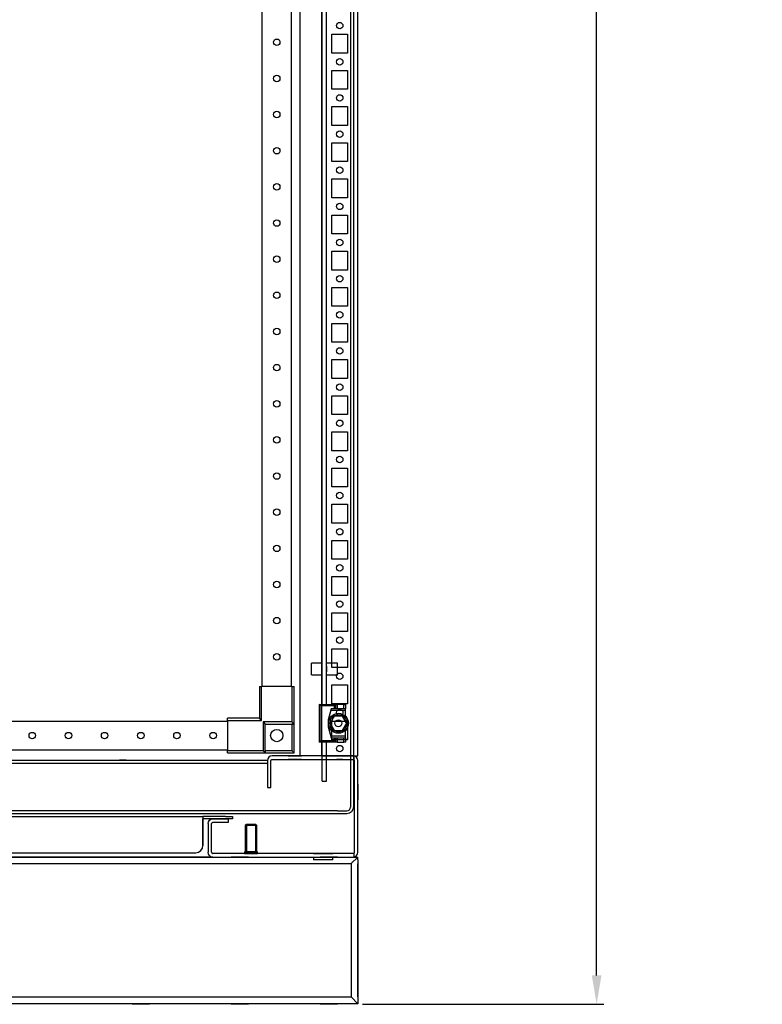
# Model space of a CAD drawing. Header units: inches. Extents: x 614 to 6314, y 704 to 4696.
# Tile 47 of 78: x 4613 to 5126, y 1252 to 1933. Entities that reach past the tile are written whole.
import ezdxf

# ---------------------------------------------------------------- set-up
doc = ezdxf.new("R2010")
doc.units = ezdxf.units.IN
doc.header["$MEASUREMENT"] = 0
for name, color, linetype in [('1', 7, 'Continuous'), ('10', 7, 'Continuous'), ('HANDLE_ROTARY', 7, 'Continuous')]:
    doc.layers.add(name, color=color, linetype=linetype)
doc.styles.get("Standard").update_dxf_attribs({"font": 'ARIALN.TTF'})
doc.dimstyles.get("Standard").update_dxf_attribs({"dimtxt": 25, "dimasz": 20, "dimexe": 5, "dimexo": 5, "dimgap": 10, "dimtad": 0, "dimtih": 1, "dimtoh": 1, "dimzin": 0, "dimdsep": 46, "dimtxsty": 'Standard', "dimcen": 10, "dimadec": 0, "dimazin": 0, "dimtfac": 1, "dimtofl": 0, "dimtmove": 0, "dimatfit": 3, "dimfxl": 1, "dimtolj": 1, "dimtzin": 0, "dimarcsym": 0})

# ---------------------------------------------------------------- blocks, each defined once
blk = doc.blocks.new('DOOR_FRONT')
for p, q in [((395, -4.5), (395, -1962.5)), ((397, -4.5), (397, -1962.5)), ((333.99, -1879), (333.99, -88)), ((353.99, -88), (353.99, -1879)), ((375.5, -1891.5), (375.5, -1309)), ((378.5, -1891.5), (378.5, -1309)), ((368, -1871), (368, -1863)), ((375.5, -1863), (368, -1863)), ((375.5, -1871), (375.5, -1863)), ((375.5, -1869), (375.5, -1865)), ((378.5, -1871), (378.5, -1863)), ((386, -1863), (378.5, -1863)), ((378.5, -1865), (378.5, -1869)), ((386, -1871), (386, -1863)), ((368, -1871), (375.5, -1871)), ((378.5, -1871), (386, -1871)), ((332, -1879), (333.5, -1879)), ((332, -1879), (332, -1901)), ((354.5, -1879), (333.5, -1879)), ((333.5, -1902.5), (333.5, -1879)), ((354.5, -1879), (356, -1879)), ((354.5, -1879), (354.5, -1903.5)), ((356, -1905), (356, -1879)), ((373.41, -1891.5), (384.81, -1891.5)), ((373.41, -1891.5), (375.31, -1891.5)), ((374.41, -1892.5), (373.41, -1891.5)), ((373.41, -1891.5), (373.41, -1917.5)), ((383.81, -1892.5), (374.41, -1892.5)), ((374.41, -1892.5), (374.41, -1916.5)), ((375.31, -1891.5), (375.5, -1891.5)), ((378.5, -1891.5), (378.81, -1891.5)), ((384.81, -1891.5), (383.81, -1892.5)), ((383.81, -1894.5), (383.81, -1892.5)), ((384.81, -1891.5), (385.81, -1891.5)), ((384.81, -1894.5), (384.81, -1891.5)), ((390.41, -1891.5), (385.81, -1891.5)), ((385.81, -1891.5), (385.81, -1894.5)), ((390.41, -1891.5), (391.41, -1891.5)), ((390.41, -1894.5), (390.41, -1891.5)), ((391.41, -1891.5), (391.41, -1894.5)), ((381.61, -1894.5), (379.61, -1902)), ((381.34, -1895.5), (379.61, -1902)), ((383.72, -1899.5), (380.83, -1904.5)), ((381.61, -1894.5), (381.34, -1895.5)), ((381.34, -1895.5), (391.41, -1895.5)), ((391.41, -1894.5), (381.61, -1894.5)), ((383.81, -1894.5), (381.61, -1894.5)), ((383.72, -1899.5), (383.33, -1900.17)), ((389.49, -1899.5), (383.72, -1899.5)), ((385.13, -1899.5), (383.72, -1899.5)), ((384.81, -1894.5), (383.81, -1894.5)), ((385.81, -1894.5), (384.81, -1894.5)), ((386.54, -1899.5), (385.13, -1899.5)), ((390.41, -1894.5), (385.81, -1894.5)), ((387.24, -1899.5), (386.54, -1899.5)), ((387.94, -1899.5), (387.24, -1899.5)), ((388.72, -1899.5), (387.94, -1899.5)), ((389.49, -1899.5), (388.72, -1899.5)), ((392.38, -1904.5), (389.49, -1899.5)), ((390.2, -1900.72), (389.49, -1899.5)), ((391.41, -1894.5), (390.41, -1894.5)), ((391.41, -1895.5), (391.41, -1894.5)), ((391.41, -1899.54), (391.41, -1895.5)), ((-310, -1903), (310, -1903)), ((310, -1902.5), (310, -1901)), ((332, -1901), (310, -1901)), ((310, -1902.5), (310, -1923.5)), ((310, -1902.5), (333.5, -1902.5)), ((333.5, -1902.5), (332, -1901)), ((334.5, -1903.5), (336, -1905)), ((354.5, -1903.5), (334.5, -1903.5)), ((334.5, -1903.5), (334.5, -1923.5)), ((336, -1925), (336, -1905)), ((336, -1905), (356, -1905)), ((336, -1923.5), (336, -1905)), ((336, -1905), (354.5, -1905)), ((354.5, -1903.5), (356, -1905)), ((356, -1905), (354.5, -1905)), ((354.5, -1905), (354.5, -1923.5)), ((356, -1925), (356, -1905)), ((379.61, -1902), (379.61, -1907)), ((381.54, -1903.28), (380.83, -1904.5)), ((380.83, -1904.5), (383.72, -1909.5)), ((380.83, -1904.5), (381.22, -1905.17)), ((381.22, -1905.17), (381.61, -1905.85)), ((382.25, -1902.05), (381.54, -1903.28)), ((381.61, -1905.85), (381.96, -1906.45)), ((381.96, -1906.45), (382.31, -1907.05)), ((382.59, -1901.45), (382.25, -1902.05)), ((382.94, -1900.85), (382.59, -1901.45)), ((383.33, -1900.17), (382.94, -1900.85)), ((388.99, -1904.5), (388.99, -1904.5)), ((389.49, -1909.5), (392.38, -1904.5)), ((390.91, -1901.95), (390.2, -1900.72)), ((391.25, -1902.55), (390.91, -1901.95)), ((390.97, -1906.95), (391.68, -1905.72)), ((391.6, -1903.15), (391.25, -1902.55)), ((391.99, -1903.83), (391.6, -1903.15)), ((391.68, -1905.72), (392.38, -1904.5)), ((392.38, -1904.5), (391.99, -1903.83)), ((379.61, -1907), (381.34, -1913.5)), ((379.61, -1907), (381.61, -1914.5)), ((391.41, -1913.5), (381.34, -1913.5)), ((381.34, -1913.5), (381.61, -1914.5)), ((382.31, -1907.05), (383.02, -1908.28)), ((383.02, -1908.28), (383.72, -1909.5)), ((383.72, -1909.5), (389.49, -1909.5)), ((383.72, -1909.5), (384.5, -1909.5)), ((384.5, -1909.5), (385.28, -1909.5)), ((385.28, -1909.5), (385.97, -1909.5)), ((385.97, -1909.5), (386.67, -1909.5)), ((386.67, -1909.5), (388.08, -1909.5)), ((388.08, -1909.5), (389.49, -1909.5)), ((389.49, -1909.5), (389.88, -1908.83)), ((389.88, -1908.83), (390.27, -1908.15)), ((390.27, -1908.15), (390.62, -1907.55)), ((390.62, -1907.55), (390.97, -1906.95)), ((391.41, -1913.5), (391.41, -1909.46)), ((391.41, -1914.5), (391.41, -1913.5)), ((373.41, -1917.5), (374.41, -1916.5)), ((384.81, -1917.5), (373.41, -1917.5)), ((375.31, -1917.5), (373.41, -1917.5)), ((374.41, -1916.5), (383.81, -1916.5)), ((375.5, -1917.5), (375.31, -1917.5)), ((375.5, -1944.5), (375.5, -1917.5)), ((378.5, -1944.5), (378.5, -1917.5)), ((378.81, -1917.5), (378.5, -1917.5)), ((381.61, -1914.5), (383.81, -1914.5)), ((381.61, -1914.5), (391.41, -1914.5)), ((383.81, -1916.5), (383.81, -1914.5)), ((383.81, -1914.5), (384.81, -1914.5)), ((383.81, -1916.5), (384.81, -1917.5)), ((384.81, -1914.5), (385.81, -1914.5)), ((384.81, -1917.5), (384.81, -1914.5)), ((385.81, -1917.5), (384.81, -1917.5)), ((385.81, -1914.5), (390.41, -1914.5)), ((385.81, -1914.5), (385.81, -1917.5)), ((385.81, -1917.5), (390.41, -1917.5)), ((390.41, -1914.5), (391.41, -1914.5)), ((390.41, -1917.5), (390.41, -1914.5)), ((391.41, -1917.5), (390.41, -1917.5)), ((391.41, -1914.5), (391.41, -1917.5)), ((310, -1923), (-310, -1923)), ((310, -1925), (310, -1923.5)), ((334.5, -1923.5), (310, -1923.5)), ((310, -1925), (336, -1925)), ((334.5, -1923.5), (336, -1925)), ((336, -1923.5), (336, -1925)), ((354.5, -1923.5), (336, -1923.5)), ((336, -1925), (356, -1925)), ((354.5, -1923.5), (354.8, -1923.8)), ((354.8, -1923.8), (355.1, -1924.1)), ((355.1, -1924.1), (355.38, -1924.38)), ((355.38, -1924.38), (355.63, -1924.63)), ((355.63, -1924.63), (355.79, -1924.79)), ((355.79, -1924.79), (355.91, -1924.91)), ((355.91, -1924.91), (355.98, -1924.98)), ((355.98, -1924.98), (356, -1925)), ((375.5, -1944.5), (378.5, -1944.5)), ((386, -1965), (-386, -1965)), ((386, -1967), (-386, -1967)), ((386, -1965), (386, -1965)), ((386, -1965), (392.5, -1965)), ((386, -1967), (386, -1967)), ((392.5, -1967), (386, -1967)), ((392.5, -1965), (393.46, -1964.81)), ((394.22, -1966.66), (392.5, -1967)), ((392.5, -1967), (392.5, -1967)), ((392.5, -1967), (392.5, -1967)), ((393.46, -1964.81), (394.27, -1964.27)), ((395.68, -1965.68), (394.22, -1966.66)), ((394.27, -1964.27), (394.81, -1963.46)), ((394.81, -1963.46), (395, -1962.5)), ((396.66, -1964.22), (395.68, -1965.68)), ((397, -1962.5), (396.66, -1964.22))]:
    blk.add_line(p, q)
for centre, radius in [((343.99, -1433.5), 2.25), ((343.99, -1458.5), 2.25), ((343.99, -1483.5), 2.25), ((343.99, -1508.5), 2.25), ((343.99, -1533.5), 2.25), ((343.99, -1558.5), 2.25), ((343.99, -1583.5), 2.25), ((343.99, -1608.5), 2.25), ((343.99, -1633.5), 2.25), ((343.99, -1658.5), 2.25), ((343.99, -1683.5), 2.25), ((343.99, -1708.5), 2.25), ((343.99, -1733.5), 2.25), ((343.99, -1758.5), 2.25), ((343.99, -1783.5), 2.25), ((343.99, -1808.5), 2.25), ((343.99, -1833.5), 2.25), ((343.99, -1858.5), 2.25), ((386.61, -1904.5), 6.9), ((386.61, -1904.5), 5.92), ((386.61, -1904.5), 2.39), ((175, -1913), 2.25), ((200, -1913), 2.25), ((225, -1913), 2.25), ((250, -1913), 2.25), ((275, -1913), 2.25), ((300, -1913), 2.25), ((344, -1913), 4.25)]:
    blk.add_circle(centre, radius)
blk = doc.blocks.new('VA________________00102', base_point=(1133.8, 1306.57))
at = {"layer": '1'}
for p, q in [((1129.3, 1330.32), (1929.3, 1330.32)), ((1129.3, 1228.82), (1129.3, 1330.32)), ((1133.8, 1325.82), (1129.3, 1330.32)), ((1133.8, 1330.32), (1924.8, 1330.32)), ((1155.3, 1330.32), (1143.3, 1330.32)), ((1155.3, 1330.32), (1143.3, 1330.32)), ((1216.8, 1330.32), (1204.8, 1330.32)), ((1285.3, 1330.32), (1273.3, 1330.32)), ((1285.3, 1330.32), (1273.3, 1330.32)), ((1785.3, 1330.32), (1773.3, 1330.32)), ((1785.3, 1330.32), (1773.3, 1330.32)), ((1853.8, 1330.32), (1841.8, 1330.32)), ((1915.3, 1330.32), (1903.3, 1330.32)), ((1915.3, 1330.32), (1903.3, 1330.32)), ((1924.8, 1325.82), (1929.3, 1330.32)), ((1929.3, 1328.32), (1929.3, 1330.32)), ((1929.3, 1328.32), (1929.3, 1228.82)), ((1129.3, 1233.32), (1129.3, 1325.82)), ((1129.3, 1325.57), (1129.3, 1233.57)), ((1129.3, 1323.07), (1129.3, 1236.07)), ((1133.8, 1325.82), (1924.8, 1325.82)), ((1133.8, 1233.32), (1133.8, 1325.82)), ((1133.8, 1233.57), (1133.8, 1325.57)), ((1924.8, 1327.55), (1924.8, 1327.57)), ((1924.8, 1325.82), (1924.8, 1233.32)), ((1924.8, 1325.57), (1924.8, 1325.82)), ((1924.8, 1325.57), (1924.8, 1233.57)), ((1929.3, 1325.82), (1929.3, 1233.32)), ((1929.3, 1233.57), (1929.3, 1325.57)), ((1929.3, 1236.07), (1929.3, 1323.07)), ((1129.3, 1312.57), (1129.3, 1306.57)), ((1129.3, 1312.57), (1129.3, 1306.57)), ((1929.3, 1306.57), (1929.3, 1312.57)), ((1929.3, 1306.57), (1929.3, 1312.57)), ((1129.3, 1252.57), (1129.3, 1246.57)), ((1129.3, 1252.57), (1129.3, 1246.57)), ((1929.3, 1246.57), (1929.3, 1252.57)), ((1929.3, 1246.57), (1929.3, 1252.57)), ((1133.8, 1233.32), (1129.3, 1228.82)), ((1924.8, 1233.32), (1133.8, 1233.32)), ((1924.8, 1233.57), (1929.3, 1228.82)), ((1929.3, 1228.82), (1129.3, 1228.82)), ((1924.8, 1228.82), (1133.8, 1228.82)), ((1143.3, 1228.82), (1155.3, 1228.82)), ((1143.3, 1228.82), (1155.3, 1228.82)), ((1204.8, 1228.82), (1216.8, 1228.82)), ((1273.3, 1228.82), (1285.3, 1228.82)), ((1273.3, 1228.82), (1285.3, 1228.82)), ((1773.3, 1228.82), (1785.3, 1228.82)), ((1773.3, 1228.82), (1785.3, 1228.82)), ((1841.8, 1228.82), (1853.8, 1228.82)), ((1903.3, 1228.82), (1915.3, 1228.82)), ((1903.3, 1228.82), (1915.3, 1228.82))]:
    blk.add_line(p, q, dxfattribs=at)
blk.add_lwpolyline([(1133.8, 1233.32), (1133.8, 1325.82), (1924.8, 1325.82), (1924.8, 1233.32), (1133.8, 1233.32)], dxfattribs=at)
at = {"layer": '10'}
for p, q in [((1133.8, 1306.57), (1133.8, 1312.57)), ((1133.8, 1306.57), (1133.8, 1312.57)), ((1924.8, 1312.57), (1924.8, 1306.57)), ((1924.8, 1312.57), (1924.8, 1306.57)), ((1133.8, 1246.57), (1133.8, 1252.57)), ((1133.8, 1246.57), (1133.8, 1252.57)), ((1924.8, 1252.57), (1924.8, 1246.57)), ((1924.8, 1252.57), (1924.8, 1246.57))]:
    blk.add_line(p, q, dxfattribs=at)
blk = doc.blocks.new('ENCL_FRONT')
for p, q in [((375, 2066.5), (375, 171.5)), ((400, 171.5), (400, 2066.5)), ((360, 2061.57), (360, 171.5)), ((382, 657.5), (382, 670.5)), ((382, 670.5), (393, 670.5)), ((393, 670.5), (393, 657.5)), ((393, 657.5), (382, 657.5)), ((382, 632.5), (382, 645.5)), ((382, 645.5), (393, 645.5)), ((393, 645.5), (393, 632.5)), ((393, 632.5), (382, 632.5)), ((382, 607.5), (382, 620.5)), ((382, 620.5), (393, 620.5)), ((393, 620.5), (393, 607.5)), ((393, 607.5), (382, 607.5)), ((382, 582.5), (382, 595.5)), ((382, 595.5), (393, 595.5)), ((393, 595.5), (393, 582.5)), ((393, 582.5), (382, 582.5)), ((382, 557.5), (382, 570.5)), ((382, 570.5), (393, 570.5)), ((393, 570.5), (393, 557.5)), ((393, 557.5), (382, 557.5)), ((382, 532.5), (382, 545.5)), ((382, 545.5), (393, 545.5)), ((393, 545.5), (393, 532.5)), ((393, 532.5), (382, 532.5)), ((382, 507.5), (382, 520.5)), ((382, 520.5), (393, 520.5)), ((393, 520.5), (393, 507.5)), ((393, 507.5), (382, 507.5)), ((382, 482.5), (382, 495.5)), ((382, 495.5), (393, 495.5)), ((393, 495.5), (393, 482.5)), ((393, 482.5), (382, 482.5)), ((382, 457.5), (382, 470.5)), ((382, 470.5), (393, 470.5)), ((393, 470.5), (393, 457.5)), ((393, 457.5), (382, 457.5)), ((382, 432.5), (382, 445.5)), ((382, 445.5), (393, 445.5)), ((393, 445.5), (393, 432.5)), ((393, 432.5), (382, 432.5)), ((382, 407.5), (382, 420.5)), ((382, 420.5), (393, 420.5)), ((393, 420.5), (393, 407.5)), ((393, 407.5), (382, 407.5)), ((382, 382.5), (382, 395.5)), ((382, 395.5), (393, 395.5)), ((393, 395.5), (393, 382.5)), ((393, 382.5), (382, 382.5)), ((382, 357.5), (382, 370.5)), ((382, 370.5), (393, 370.5)), ((393, 370.5), (393, 357.5)), ((393, 357.5), (382, 357.5)), ((382, 332.5), (382, 345.5)), ((382, 345.5), (393, 345.5)), ((393, 345.5), (393, 332.5)), ((393, 332.5), (382, 332.5)), ((382, 307.5), (382, 320.5)), ((382, 320.5), (393, 320.5)), ((393, 320.5), (393, 307.5)), ((393, 307.5), (382, 307.5)), ((382, 282.5), (382, 295.5)), ((382, 295.5), (393, 295.5)), ((393, 295.5), (393, 282.5)), ((393, 282.5), (382, 282.5)), ((382, 257.5), (382, 270.5)), ((382, 270.5), (393, 270.5)), ((393, 270.5), (393, 257.5)), ((393, 257.5), (382, 257.5)), ((382, 232.5), (382, 245.5)), ((382, 245.5), (393, 245.5)), ((393, 245.5), (393, 232.5)), ((393, 232.5), (382, 232.5)), ((382, 207.5), (382, 220.5)), ((382, 220.5), (393, 220.5)), ((393, 220.5), (393, 207.5)), ((393, 207.5), (382, 207.5)), ((382, 182.5), (382, 195.5)), ((382, 195.5), (393, 195.5)), ((393, 195.5), (393, 182.5)), ((393, 182.5), (382, 182.5)), ((338.47, 170.53), (337.75, 169.46)), ((339.54, 171.25), (338.47, 170.53)), ((340.8, 171.5), (339.54, 171.25)), ((358.5, 171.5), (340.8, 171.5)), ((352, 171.5), (361, 171.5)), ((382.92, 171.5), (358.5, 171.5)), ((375, 171.5), (400, 171.5)), ((375.23, 171.5), (375, 171.5)), ((375.88, 171.5), (375.23, 171.5)), ((376.85, 171.5), (375.88, 171.5)), ((378, 171.5), (376.85, 171.5)), ((393, 171.5), (382, 171.5)), ((396.7, 171.5), (382.92, 171.5)), ((385.25, 171.5), (389.75, 171.5)), ((397.5, 171.5), (396.7, 171.5)), ((397.5, 171.5), (396.7, 171.5)), ((397.5, 169), (397.5, 171.5)), ((397.96, 171.25), (397.5, 171.34)), ((399.03, 170.53), (397.96, 171.25)), ((399.75, 169.46), (399.03, 170.53)), ((-337.5, 168.43), (337.5, 168.43)), ((-337.5, 166.43), (337.5, 166.43)), ((231.55, 168.43), (231.55, 168.43)), ((239.8, 168.43), (235.3, 168.43)), ((235.3, 168.43), (235.3, 168.43)), ((235.3, 166.43), (239.8, 166.43)), ((239.8, 168.43), (239.8, 168.43)), ((243.55, 168.43), (243.55, 168.43)), ((337.75, 169.46), (337.5, 168.2)), ((337.5, 168.2), (337.5, 153.1)), ((340, 168.2), (340.06, 168.51)), ((340, 153.1), (340, 168.2)), ((340.06, 168.51), (340.23, 168.77)), ((340.23, 168.77), (340.49, 168.94)), ((340.49, 168.94), (340.8, 169)), ((340.8, 169), (358.5, 169)), ((361, 169), (352, 169)), ((358.5, 169), (382.92, 169)), ((382, 169), (393, 169)), ((382.92, 169), (396.7, 169)), ((389.75, 169), (385.25, 169)), ((396.7, 169), (397.01, 168.94)), ((396.7, 169), (397.5, 169)), ((397.01, 168.94), (397.27, 168.77)), ((397.27, 168.77), (397.44, 168.51)), ((397.44, 168.51), (397.5, 168.2)), ((397.5, 168.2), (397.5, 167.83)), ((397.5, 167.83), (397.5, 105.16)), ((400, 168.2), (399.75, 169.46)), ((400, 104.8), (400, 168.2)), ((400, 105.16), (400, 167.83)), ((337.5, 153.1), (337.5, 149.5)), ((340, 149.5), (340, 153.1)), ((400, 152), (400, 141)), ((337.5, 149.5), (340, 149.5)), ((-293, 129.5), (293, 129.5)), ((293, 129.5), (293, 129.23)), ((293, 129.5), (293, 128)), ((308.5, 129.5), (293, 129.5)), ((308.5, 129.5), (313.5, 129.5)), ((313.5, 129.5), (313.5, 128)), ((293, 129.23), (293, 128.47)), ((293, 128.47), (293, 127.34)), ((293, 128.47), (293, 128)), ((293, 127.88), (293, 128.04)), ((293, 128.04), (293, 128)), ((296.45, 128), (293, 128)), ((300.29, 128), (293, 128)), ((293, 127.85), (293, 128)), ((308.5, 128), (293, 128)), ((293, 128), (293, 128)), ((293, 127.44), (293, 127.88)), ((293, 127.41), (293, 127.85)), ((293, 126.79), (293, 127.44)), ((293, 126.77), (293, 127.41)), ((293, 127.34), (293, 126)), ((293, 126.02), (293, 126.79)), ((293, 126), (293, 126.77)), ((293, 109.52), (293, 126.02)), ((293, 126), (293, 126.02)), ((293, 126), (293, 109.5)), ((296.5, 124.7), (296.75, 125.96)), ((296.5, 124.7), (296.5, 104.8)), ((296.75, 125.96), (297.47, 127.03)), ((297.47, 127.03), (298.54, 127.75)), ((298.54, 127.75), (299.8, 128)), ((299.06, 125.01), (299, 124.7)), ((299, 104.8), (299, 124.7)), ((299.23, 125.27), (299.06, 125.01)), ((299.49, 125.44), (299.23, 125.27)), ((299.8, 125.5), (299.49, 125.44)), ((299.8, 128), (306.38, 128)), ((299.8, 128), (306.38, 128)), ((306.38, 125.5), (299.8, 125.5)), ((300.29, 128), (306.14, 128)), ((300.29, 128), (306.14, 128)), ((302.5, 128), (308.5, 128)), ((302.5, 128), (308.5, 128)), ((303.25, 128), (310.5, 128)), ((303.25, 128), (307.75, 128)), ((303.25, 128), (307.75, 128)), ((307.75, 125.5), (303.25, 125.5)), ((306.38, 128), (310.5, 128)), ((310.5, 125.5), (306.38, 125.5)), ((313.5, 128), (308.5, 128)), ((310.5, 128), (310.5, 125.5)), ((323.02, 124), (322.25, 123.23)), ((330.25, 123.23), (322.25, 123.23)), ((322.25, 123.23), (322.25, 105)), ((323.02, 124), (323.02, 105)), ((329.48, 124), (323.02, 124)), ((329.48, 105), (329.48, 124)), ((330.25, 123.23), (329.48, 124)), ((330.25, 105), (330.25, 123.23)), ((293, 109.5), (293, 109.52)), ((-288, 104.5), (288, 104.5)), ((296.75, 103.54), (296.5, 104.8)), ((297.47, 102.47), (296.75, 103.54)), ((298.54, 101.75), (297.47, 102.47)), ((299, 104.8), (299.06, 104.49)), ((299.06, 104.49), (299.23, 104.23)), ((299.23, 104.23), (299.49, 104.06)), ((299.49, 104.06), (299.8, 104)), ((325.5, 104), (299.8, 104)), ((330.8, 104), (320.2, 104)), ((321.75, 105), (321.75, 104)), ((321.75, 105), (330.75, 105)), ((321.75, 104), (330.75, 104)), ((330.25, 105), (322.25, 105)), ((323.02, 105), (329.48, 105)), ((325.14, 104), (326.25, 104)), ((334.5, 104), (325.5, 104)), ((325.65, 104), (326.85, 104)), ((326.25, 104), (327.36, 104)), ((330.75, 104), (330.75, 105)), ((360, 104), (334.5, 104)), ((357.9, 104.12), (357.9, 104)), ((382.92, 104), (360, 104)), ((369.34, 104), (382.66, 104)), ((396.7, 104), (382.92, 104)), ((397.01, 104.06), (396.7, 104)), ((397.5, 104), (396.7, 104)), ((397.27, 104.23), (397.01, 104.06)), ((397.44, 104.49), (397.27, 104.23)), ((397.5, 104.8), (397.44, 104.49)), ((397.5, 105.16), (397.5, 104.8)), ((397.5, 101.5), (397.5, 104)), ((397.96, 101.75), (399.03, 102.47)), ((399.03, 102.47), (399.75, 103.54)), ((399.75, 103.54), (400, 104.8)), ((299.8, 101.5), (-299.8, 101.5)), ((299.8, 101.5), (298.54, 101.75)), ((299.8, 101.5), (396.7, 101.5)), ((369.34, 101.5), (369.34, 99.5)), ((382.66, 99.5), (369.34, 99.5)), ((382.66, 99.5), (382.66, 101.5)), ((396.7, 101.5), (397.5, 101.5)), ((396.7, 101.5), (397.5, 101.5)), ((397.5, 101.66), (397.96, 101.75))]:
    blk.add_line(p, q)
for centre in [(387.5, 676.5), (387.5, 651.5), (387.5, 626.5), (387.5, 601.5), (387.5, 576.5), (387.5, 551.5), (387.5, 526.5), (387.5, 501.5), (387.5, 476.5), (387.5, 451.5), (387.5, 426.5), (387.5, 401.5), (387.5, 376.5), (387.5, 351.5), (387.5, 326.5), (387.5, 301.5), (387.5, 276.5), (387.5, 251.5), (387.5, 226.5), (387.5, 201.5), (387.5, 176.5)]:
    blk.add_circle(centre, 2.25)
blk.add_arc((288, 109.5), 5, 270, 0)
blk.add_blockref('VA________________00102', (-395.5, 77.75))
blk = doc.blocks.new('*D59')
at = {"color": 0, "linetype": 'Continuous', "lineweight": -2, "transparency": 16777216}
for p, q in [((4805.2, 3358.71), (5016.96, 3358.71)), ((5011.96, 3338.71), (5011.96, 2739.11)), ((5011.96, 1271.87), (5011.96, 2687.07)), ((4850.12, 1251.87), (5016.96, 1251.87))]:
    blk.add_line(p, q, dxfattribs=at)
at = {"color": 0, "linetype": 'Continuous', "transparency": 16777216}
for points in [[(5008.62, 3338.71), (5015.29, 3338.71), (5011.96, 3358.71)], [(5008.62, 1271.87), (5015.29, 1271.87), (5011.96, 1251.87)]]:
    blk.add_solid(points, dxfattribs=at)
at = {"layer": 'DEFPOINTS', "color": 0, "linetype": 'Continuous', "transparency": 16777216}
for p in [(4800.2, 3358.71), (5011.96, 3358.71), (4845.12, 1251.87)]:
    blk.add_point(p, dxfattribs=at)
at = {"color": 0, "linetype": 'Continuous', "transparency": 16777216, "insert": (5011.96, 2713.09), "char_height": 25, "attachment_point": 5}
blk.add_mtext('\\A1;2106.84 [82.9"]', dxfattribs=at)

msp = doc.modelspace()

# ---------------------------------------------------------------- block references
msp.add_blockref('ENCL_FRONT', (4446.842, 1252.212))
at = {"layer": 'HANDLE_ROTARY'}
msp.add_blockref('DOOR_FRONT', (4446.842, 3350.712), dxfattribs=at)

# ---------------------------------------------------------------- dimensions: what is measured, and where the dimension line sits
at = {"linetype": 'Continuous'}
dim = msp.add_linear_dim(base=(5011.955, 3358.712), p1=(4845.12, 1251.87), p2=(4800.204, 3358.712), angle=90, dimstyle='Standard', dxfattribs=at)
dim.commit()
dim.dimension.update_dxf_attribs({"geometry": '*D59', "text_midpoint": (5011.955, 2713.089), "dimtype": 160})

doc.saveas('drawing.dxf')
